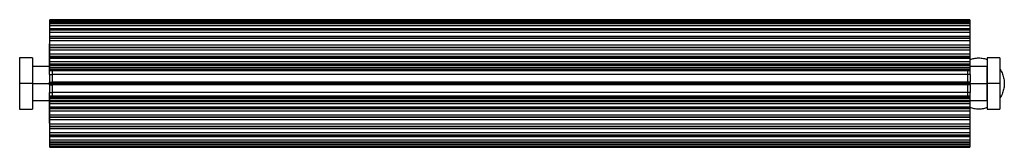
# Paper-space layout '_Inferior' of a CAD drawing. Header units: millimetres. Extents: x 85 to 1241, y -6227 to -6077.
import ezdxf

# ---------------------------------------------------------------- set-up
doc = ezdxf.new("R2010")
doc.units = ezdxf.units.MM

psp = doc.layouts.new('_Inferior')

# ---------------------------------------------------------------- linework, layer by layer
at = {"color": 7, "linetype": 'Continuous', "lineweight": 25}
for p, q in [((1200, -6077), (120, -6077)), ((120, -6080.7), (120, -6077)), ((120, -6077), (1200, -6077)), ((1200, -6077), (120, -6077)), ((1200, -6077.3), (120, -6077.3)), ((1200, -6077.3), (120, -6077.3)), ((120, -6077.4), (1200, -6077.4)), ((1200, -6077.4), (120, -6077.4)), ((1200, -6079.2), (120, -6079.2)), ((1200, -6077), (1200, -6080.7)), ((1200, -6080.7), (120, -6080.7)), ((120, -6135.1), (120, -6080.7)), ((1200, -6081.3), (120, -6081.3)), ((120, -6081.4), (1200, -6081.4)), ((1200, -6084), (120, -6084)), ((120, -6087.2), (1200, -6087.2)), ((120, -6088.8), (1200, -6088.8)), ((1200, -6088.8), (120, -6088.8)), ((1200, -6091.9), (120, -6091.9)), ((1200, -6080.7), (1200, -6135.1)), ((120, -6096.2), (1200, -6096.2)), ((1200, -6098.6), (120, -6098.6)), ((120, -6098.7), (1200, -6098.7)), ((1200, -6101.8), (120, -6101.8)), ((120, -6105.3), (119.5, -6105.3)), ((120, -6106.6), (1200, -6106.6)), ((1200, -6109.6), (120, -6109.6)), ((120, -6109.7), (1200, -6109.7)), ((1200, -6112.5), (120, -6112.5)), ((1200.5, -6105.3), (1200, -6105.3)), ((99.5, -6121.7), (84.5, -6121.7)), ((119.5, -6122.2), (120, -6122.2)), ((119.5, -6141.1), (119.5, -6122.2)), ((120, -6117), (1200, -6117)), ((1200, -6120.2), (120, -6120.2)), ((120, -6120.3), (1200, -6120.3)), ((1200, -6122.3), (120, -6122.3)), ((120, -6126.1), (1200, -6126.1)), ((1200.5, -6122.2), (1200, -6122.2)), ((1200.5, -6141.1), (1200.5, -6122.2)), ((1235.5, -6121.7), (1220.5, -6121.7)), ((119.5, -6131.8), (99.5, -6131.8)), ((119.5, -6130.8), (120, -6130.8)), ((119.5, -6131.5), (120, -6131.5)), ((119.5, -6132.9), (120, -6132.9)), ((1200, -6129), (120, -6129)), ((120, -6129.1), (1200, -6129.1)), ((120, -6130.1), (1200, -6130.1)), ((120, -6132.6), (1200, -6132.6)), ((1200, -6134.8), (120, -6134.8)), ((120, -6134.8), (1200, -6134.8)), ((120, -6135.1), (1200, -6135.1)), ((120, -6136.9), (120, -6135.1)), ((120, -6135.6), (1200, -6135.6)), ((1200, -6136.9), (120, -6136.9)), ((122.5, -6136.9), (122.5, -6141.1)), ((122.5, -6136.9), (122.5, -6141.1)), ((1197.5, -6136.9), (1197.5, -6141.1)), ((1200.5, -6130.8), (1200, -6130.8)), ((1200.5, -6131.5), (1200, -6131.5)), ((1200.5, -6132.9), (1200, -6132.9)), ((1200, -6135.1), (1200, -6136.9)), ((1220.5, -6131.8), (1200.5, -6131.8)), ((119.5, -6141.1), (122.5, -6141.1)), ((1200.5, -6141.1), (122.5, -6141.1)), ((99.5, -6151.7), (84.5, -6151.7)), ((99.5, -6151.8), (119.5, -6151.8)), ((119.5, -6150.2), (122.5, -6150.2)), ((119.5, -6153.2), (119.5, -6150.2)), ((119.5, -6152.9), (119.5, -6150.6)), ((119.5, -6151.2), (122.5, -6151.2)), ((119.5, -6152.2), (122.5, -6152.2)), ((119.5, -6153.2), (122.5, -6153.2)), ((1200.5, -6150.2), (122.5, -6150.2)), ((122.5, -6150.2), (122.5, -6153.2)), ((122.5, -6150.2), (122.5, -6153.2)), ((1200.5, -6151.2), (122.5, -6151.2)), ((1200.5, -6152.2), (122.5, -6152.2)), ((1200.5, -6153.2), (122.5, -6153.2)), ((1197.5, -6150.2), (1197.5, -6153.2)), ((1200.5, -6153.2), (1200.5, -6150.2)), ((1200.5, -6152.9), (1200.5, -6150.6)), ((1200.5, -6151.8), (1220.5, -6151.8)), ((1235.5, -6151.7), (1220.5, -6151.7)), ((99.5, -6171.8), (119.5, -6171.8)), ((119.5, -6162.3), (122.5, -6162.3)), ((119.5, -6181.3), (119.5, -6162.3)), ((119.5, -6170.6), (120, -6170.6)), ((119.5, -6172), (120, -6172)), ((119.5, -6172.7), (120, -6172.7)), ((1200, -6166.7), (120, -6166.7)), ((120, -6226.5), (120, -6166.7)), ((1200, -6167.6), (120, -6167.6)), ((120, -6167.8), (1200, -6167.8)), ((1200, -6167.8), (120, -6167.8)), ((1200, -6169.8), (120, -6169.8)), ((1200, -6171.9), (120, -6171.9)), ((120, -6172.7), (1200, -6172.7)), ((1200, -6172.7), (120, -6172.7)), ((1200.5, -6162.3), (122.5, -6162.3)), ((122.5, -6162.3), (122.5, -6166.7)), ((122.5, -6162.3), (122.5, -6166.7)), ((122.5, -6166.6), (122.5, -6166.6)), ((1197.5, -6162.3), (1197.5, -6166.7)), ((1200, -6166.7), (1200, -6226.5)), ((1200.5, -6170.6), (1200, -6170.6)), ((1200.5, -6172), (1200, -6172)), ((1200.5, -6172.7), (1200, -6172.7)), ((1200.5, -6181.3), (1200.5, -6162.3)), ((1200.5, -6171.8), (1220.5, -6171.8)), ((84.5, -6181.7), (99.5, -6181.7)), ((119.5, -6181.3), (120, -6181.3)), ((1200, -6175.5), (120, -6175.5)), ((120, -6179), (1200, -6179)), ((1200, -6180.8), (120, -6180.8)), ((120, -6180.9), (1200, -6180.9)), ((1200, -6184), (120, -6184)), ((1200.5, -6181.3), (1200, -6181.3)), ((1220.5, -6181.7), (1235.5, -6181.7)), ((120, -6188.4), (1200, -6188.4)), ((120, -6191.1), (1200, -6191.1)), ((1200, -6191.1), (120, -6191.1)), ((1200, -6194.2), (120, -6194.2)), ((119.5, -6198.2), (120, -6198.2)), ((120, -6199), (1200, -6199)), ((1200, -6202.1), (120, -6202.1)), ((120, -6202.2), (1200, -6202.2)), ((1200, -6204.8), (120, -6204.8)), ((1200, -6198.2), (1200.5, -6198.2)), ((120, -6209.2), (1200, -6209.2)), ((1200, -6212.4), (120, -6212.4)), ((120, -6212.4), (1200, -6212.4)), ((1200, -6214.3), (120, -6214.3)), ((120, -6217.8), (1200, -6217.8)), ((1200, -6220.5), (120, -6220.5)), ((120, -6220.6), (1200, -6220.6)), ((120, -6221.4), (1200, -6221.4)), ((120, -6223.4), (1200, -6223.4)), ((1200, -6225.5), (120, -6225.5)), ((120, -6225.5), (1200, -6225.5)), ((120, -6225.6), (1200, -6225.6)), ((120, -6226.5), (1200, -6226.5))]:
    psp.add_line(p, q, dxfattribs=at)
for points, knots in [([(119.5, -6122.2), (119.5, -6121.5), (119.5, -6120.2), (119.5, -6117.8), (119.5, -6115.1), (119.5, -6112.5), (119.5, -6110.1), (119.5, -6108.2), (119.5, -6106.6), (119.5, -6105.6), (119.5, -6105.2), (119.5, -6105.3), (119.5, -6105.3)], [0, 0, 0, 0, 0.103935, 0.214875, 0.329681, 0.444487, 0.555427, 0.659362, 0.763296, 0.874236, 0.989042, 1, 1, 1, 1]), ([(1200.5, -6122.2), (1200.5, -6121.5), (1200.5, -6120.2), (1200.5, -6117.8), (1200.5, -6115.1), (1200.5, -6112.5), (1200.5, -6110.1), (1200.5, -6108.2), (1200.5, -6106.6), (1200.5, -6105.6), (1200.5, -6105.2), (1200.5, -6105.3), (1200.5, -6105.3)], [0, 0, 0, 0, 0.1039348, 0.2148749, 0.3296808, 0.4444867, 0.5554268, 0.6593616, 0.7632964, 0.8742364, 0.9890424, 1, 1, 1, 1]), ([(84.5, -6121.7), (84.5, -6121.8), (84.5, -6122), (84.5, -6123.7), (84.5, -6126.5), (84.5, -6130.4), (84.5, -6135.2), (84.5, -6140.6), (84.5, -6146.1), (84.5, -6149.9), (84.5, -6151.7)], [0, 0, 0, 0, 0.116462, 0.239965, 0.368602, 0.49997, 0.631337, 0.759974, 0.883477, 1, 1, 1, 1]), ([(99.5, -6121.7), (99.5, -6121.7), (99.5, -6121.9), (99.5, -6122.6), (99.5, -6123.1), (99.5, -6124.6), (99.5, -6125.5), (99.5, -6127.8), (99.5, -6129.1), (99.5, -6132), (99.5, -6133.6), (99.5, -6137), (99.5, -6138.9), (99.5, -6142.5), (99.5, -6144.4), (99.5, -6148.1), (99.5, -6150), (99.5, -6151.7)], [0, 0, 0, 0, 0.125, 0.125, 0.25, 0.25, 0.375, 0.375, 0.5, 0.5, 0.625, 0.625, 0.75, 0.75, 0.875, 0.875, 1, 1, 1, 1]), ([(1200.5, -6123.6), (1202.1, -6123.1), (1205.3, -6122), (1210.6, -6121.7), (1215.8, -6122), (1219.1, -6123.1), (1220.5, -6123.6)], [0, 0, 0, 0, 0.232875, 0.50146, 0.770044, 1, 1, 1, 1]), ([(1220.5, -6121.7), (1220.5, -6121.7), (1220.5, -6121.9), (1220.5, -6122.6), (1220.5, -6123.1), (1220.5, -6124.6), (1220.5, -6125.5), (1220.5, -6127.8), (1220.5, -6129.1), (1220.5, -6132), (1220.5, -6133.6), (1220.5, -6137), (1220.5, -6138.9), (1220.5, -6142.5), (1220.5, -6144.4), (1220.5, -6148.1), (1220.5, -6150), (1220.5, -6151.7)], [0, 0, 0, 0, 0.125, 0.125, 0.25, 0.25, 0.375, 0.375, 0.5, 0.5, 0.625, 0.625, 0.75, 0.75, 0.875, 0.875, 1, 1, 1, 1]), ([(1235.5, -6121.7), (1235.5, -6121.8), (1235.5, -6122), (1235.5, -6123.7), (1235.5, -6126.5), (1235.5, -6130.4), (1235.5, -6135.2), (1235.5, -6140.6), (1235.5, -6146.1), (1235.5, -6149.9), (1235.5, -6151.7)], [0, 0, 0, 0, 0.1164625, 0.2399653, 0.3686026, 0.4999697, 0.6313369, 0.7599741, 0.8834769, 1, 1, 1, 1]), ([(1220.5, -6151.8), (1220.5, -6150.6), (1220.5, -6149.4), (1220.5, -6146.9), (1220.5, -6145.7), (1220.5, -6143.2), (1220.5, -6142), (1220.5, -6139.7), (1220.5, -6138.6), (1220.5, -6136.7), (1220.5, -6135.8), (1220.5, -6134.3), (1220.5, -6133.7), (1220.5, -6132.7), (1220.5, -6132.4), (1220.5, -6131.9), (1220.5, -6131.8), (1220.5, -6131.8)], [0, 0, 0, 0, 0.125, 0.125, 0.25, 0.25, 0.375, 0.375, 0.5, 0.5, 0.625, 0.625, 0.75, 0.75, 0.875, 0.875, 1, 1, 1, 1]), ([(1235.5, -6135.2), (1235.6, -6135.3), (1236.9, -6136.9), (1238.5, -6140.7), (1240.3, -6146.2), (1240.5, -6150), (1240.6, -6151.8)], [0, 0, 0, 0, 0.012669, 0.357177, 0.687935, 1, 1, 1, 1]), ([(119.5, -6141.1), (119.5, -6141.7), (119.5, -6142.4), (119.5, -6143.8), (119.5, -6144.5), (119.5, -6146.1), (119.5, -6146.9), (119.5, -6148.6), (119.5, -6149.4), (119.5, -6150.2)], [0, 0, 0, 0, 0.25, 0.25, 0.5, 0.5, 0.75, 0.75, 1, 1, 1, 1]), ([(122.5, -6141.1), (122.5, -6141.7), (122.5, -6142.4), (122.5, -6143.8), (122.5, -6144.5), (122.5, -6146.1), (122.5, -6146.9), (122.5, -6148.6), (122.5, -6149.4), (122.5, -6150.2)], [0, 0, 0, 0, 0.25, 0.25, 0.5, 0.5, 0.75, 0.75, 1, 1, 1, 1]), ([(122.5, -6141.1), (122.5, -6141.7), (122.5, -6142.4), (122.5, -6143.8), (122.5, -6144.5), (122.5, -6146.1), (122.5, -6146.9), (122.5, -6148.6), (122.5, -6149.4), (122.5, -6150.2)], [0, 0, 0, 0, 0.25, 0.25, 0.5, 0.5, 0.75, 0.75, 1, 1, 1, 1]), ([(1197.5, -6141.1), (1197.5, -6141.7), (1197.5, -6142.4), (1197.5, -6143.8), (1197.5, -6144.5), (1197.5, -6146.1), (1197.5, -6146.9), (1197.5, -6148.6), (1197.5, -6149.4), (1197.5, -6150.2)], [0, 0, 0, 0, 0.25, 0.25, 0.5, 0.5, 0.75, 0.75, 1, 1, 1, 1]), ([(1200.5, -6141.1), (1200.5, -6141.7), (1200.5, -6142.4), (1200.5, -6143.8), (1200.5, -6144.5), (1200.5, -6146.1), (1200.5, -6146.9), (1200.5, -6148.6), (1200.5, -6149.4), (1200.5, -6150.2)], [0, 0, 0, 0, 0.25, 0.25, 0.5, 0.5, 0.75, 0.75, 1, 1, 1, 1]), ([(84.5, -6151.7), (84.5, -6153.6), (84.5, -6157.3), (84.5, -6162.9), (84.5, -6168.3), (84.5, -6173.1), (84.5, -6177), (84.5, -6179.8), (84.5, -6181.4), (84.5, -6181.6), (84.5, -6181.7)], [0, 0, 0, 0, 0.116523, 0.240026, 0.368663, 0.50003, 0.631397, 0.760035, 0.883537, 1, 1, 1, 1]), ([(99.5, -6151.7), (99.5, -6153.5), (99.5, -6155.3), (99.5, -6159.1), (99.5, -6160.9), (99.5, -6164.6), (99.5, -6166.4), (99.5, -6169.9), (99.5, -6171.5), (99.5, -6174.4), (99.5, -6175.7), (99.5, -6178), (99.5, -6178.9), (99.5, -6180.4), (99.5, -6180.9), (99.5, -6181.6), (99.5, -6181.7), (99.5, -6181.7)], [0, 0, 0, 0, 0.125, 0.125, 0.25, 0.25, 0.375, 0.375, 0.5, 0.5, 0.625, 0.625, 0.75, 0.75, 0.875, 0.875, 1, 1, 1, 1]), ([(119.5, -6153.2), (119.5, -6154.1), (119.5, -6154.9), (119.5, -6156.6), (119.5, -6157.4), (119.5, -6158.9), (119.5, -6159.7), (119.5, -6161.1), (119.5, -6161.8), (119.5, -6162.3)], [0, 0, 0, 0, 0.25, 0.25, 0.5, 0.5, 0.75, 0.75, 1, 1, 1, 1]), ([(122.5, -6153.2), (122.5, -6154.1), (122.5, -6154.9), (122.5, -6156.6), (122.5, -6157.4), (122.5, -6158.9), (122.5, -6159.7), (122.5, -6161.1), (122.5, -6161.8), (122.5, -6162.3)], [0, 0, 0, 0, 0.25, 0.25, 0.5, 0.5, 0.75, 0.75, 1, 1, 1, 1]), ([(122.5, -6153.2), (122.5, -6154.1), (122.5, -6154.9), (122.5, -6156.6), (122.5, -6157.4), (122.5, -6158.9), (122.5, -6159.7), (122.5, -6161.1), (122.5, -6161.8), (122.5, -6162.3)], [0, 0, 0, 0, 0.25, 0.25, 0.5, 0.5, 0.75, 0.75, 1, 1, 1, 1]), ([(1197.5, -6153.2), (1197.5, -6154.1), (1197.5, -6154.9), (1197.5, -6156.6), (1197.5, -6157.4), (1197.5, -6158.9), (1197.5, -6159.7), (1197.5, -6161.1), (1197.5, -6161.8), (1197.5, -6162.3)], [0, 0, 0, 0, 0.25, 0.25, 0.5, 0.5, 0.75, 0.75, 1, 1, 1, 1]), ([(1200.5, -6153.2), (1200.5, -6154.1), (1200.5, -6154.9), (1200.5, -6156.6), (1200.5, -6157.4), (1200.5, -6158.9), (1200.5, -6159.7), (1200.5, -6161.1), (1200.5, -6161.8), (1200.5, -6162.3)], [0, 0, 0, 0, 0.25, 0.25, 0.5, 0.5, 0.75, 0.75, 1, 1, 1, 1]), ([(1220.5, -6151.7), (1220.5, -6153.5), (1220.5, -6155.3), (1220.5, -6159.1), (1220.5, -6160.9), (1220.5, -6164.6), (1220.5, -6166.4), (1220.5, -6169.9), (1220.5, -6171.5), (1220.5, -6174.4), (1220.5, -6175.7), (1220.5, -6178), (1220.5, -6178.9), (1220.5, -6180.4), (1220.5, -6180.9), (1220.5, -6181.6), (1220.5, -6181.7), (1220.5, -6181.7)], [0, 0, 0, 0, 0.125, 0.125, 0.25, 0.25, 0.375, 0.375, 0.5, 0.5, 0.625, 0.625, 0.75, 0.75, 0.875, 0.875, 1, 1, 1, 1]), ([(1220.5, -6171.8), (1220.5, -6171.8), (1220.5, -6171.7), (1220.5, -6171.2), (1220.5, -6170.9), (1220.5, -6169.9), (1220.5, -6169.3), (1220.5, -6167.8), (1220.5, -6166.9), (1220.5, -6165), (1220.5, -6163.9), (1220.5, -6161.6), (1220.5, -6160.4), (1220.5, -6157.9), (1220.5, -6156.7), (1220.5, -6154.2), (1220.5, -6153), (1220.5, -6151.8)], [0, 0, 0, 0, 0.125, 0.125, 0.25, 0.25, 0.375, 0.375, 0.5, 0.5, 0.625, 0.625, 0.75, 0.75, 0.875, 0.875, 1, 1, 1, 1]), ([(1235.5, -6151.7), (1235.5, -6153.6), (1235.5, -6157.3), (1235.5, -6162.9), (1235.5, -6168.3), (1235.5, -6173.1), (1235.5, -6177), (1235.5, -6179.8), (1235.5, -6181.4), (1235.5, -6181.6), (1235.5, -6181.7)], [0, 0, 0, 0, 0.116523, 0.240026, 0.368663, 0.50003, 0.631398, 0.760035, 0.883538, 1, 1, 1, 1]), ([(1240.6, -6151.8), (1240.5, -6153.6), (1240.3, -6157.4), (1238.5, -6162.9), (1236.9, -6166.7), (1235.6, -6168.3), (1235.5, -6168.4)], [0, 0, 0, 0, 0.312065, 0.642823, 0.987331, 1, 1, 1, 1]), ([(119.5, -6198.2), (119.5, -6198.2), (119.5, -6198.3), (119.5, -6197.8), (119.5, -6196.8), (119.5, -6195.3), (119.5, -6193.3), (119.5, -6191), (119.5, -6188.3), (119.5, -6185.7), (119.5, -6183.3), (119.5, -6181.9), (119.5, -6181.3)], [0, 0, 0, 0, 0.010958, 0.125764, 0.236704, 0.340638, 0.444573, 0.555513, 0.670319, 0.785125, 0.896065, 1, 1, 1, 1]), ([(1220.5, -6180), (1219.1, -6180.5), (1215.8, -6181.5), (1210.6, -6181.9), (1205.3, -6181.5), (1202.1, -6180.5), (1200.5, -6180)], [0, 0, 0, 0, 0.229956, 0.49854, 0.767125, 1, 1, 1, 1]), ([(1200.5, -6198.2), (1200.5, -6198.2), (1200.5, -6198.3), (1200.5, -6197.8), (1200.5, -6196.8), (1200.5, -6195.3), (1200.5, -6193.3), (1200.5, -6191), (1200.5, -6188.3), (1200.5, -6185.7), (1200.5, -6183.3), (1200.5, -6181.9), (1200.5, -6181.3)], [0, 0, 0, 0, 0.010958, 0.125764, 0.236704, 0.340638, 0.444573, 0.555513, 0.670319, 0.785125, 0.896065, 1, 1, 1, 1])]:
    psp.add_open_spline(points, degree=3, knots=knots, dxfattribs=at)

doc.saveas('drawing.dxf')
